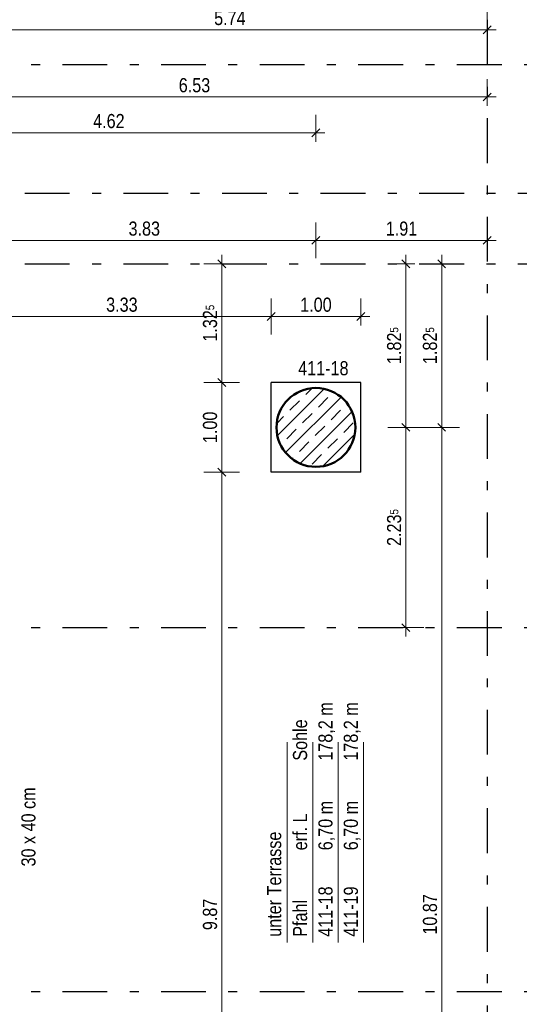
# Model space of a CAD drawing. Header units: millimetres. Extents: x -50 to 85, y 0 to 206.
# Tile 111 of 152: x 48.39 to 54.06, y 27.53 to 38.51. Entities that reach past the tile are written whole.
import ezdxf

# ---------------------------------------------------------------- set-up
doc = ezdxf.new("R2010")
doc.units = ezdxf.units.MM
doc.linetypes.add('DASHDOTX2', pattern=[2, 1, -0.5, 0, -0.5])
doc.layers.add('Achsen', color=7, linetype='Continuous', lineweight=20)
doc.layers.add('Schraffuren', color=7, linetype='Continuous', lineweight=20)
doc.styles.add('Arial Narrow', font='ARIALN.TTF')
doc.dimstyles.new('Arch_Strakon_dimstyle', dxfattribs={"dimtxt": 15.75, "dimasz": 1, "dimexe": 1.25, "dimexo": 0.0625, "dimgap": 1, "dimtad": 0, "dimdec": 5, "dimzin": 12, "dimdsep": 46, "dimtxsty": 'Arial Narrow', "dimblk": 'Arrowhead_Tick', "dimsah": 1, "dimcen": 0, "dimse1": 1, "dimse2": 1, "dimclrd": 6, "dimclrt": 2, "dimazin": 0, "dimtfac": 1, "dimtdec": 4, "dimtmove": 0, "dimatfit": 3, "dimldrblk": 'NONE', "dimfxl": 1, "dimtvp": 1, "dimtolj": 1, "dimtzin": 0, "dimlwd": 13, "dimarcsym": 2})

# ---------------------------------------------------------------- blocks, each defined once
blk = doc.blocks.new('Arrowhead_Tick')
at = {"color": 0, "linetype": 'Continuous', "lineweight": -2}
for p, q in [((0, 20), (0, -10)), ((-1, 0), (0, 0)), ((10, 0), (0, 0))]:
    blk.add_line(p, q, dxfattribs=at)
at = {"color": 2, "linetype": 'Continuous', "lineweight": 35}
blk.add_line((4.4, 4.4), (-4.4, -4.4), dxfattribs=at)
blk = doc.blocks.new('*D180')
at = {"layer": 'Achsen', "color": 6, "linetype": 'Continuous', "lineweight": 13}
blk.add_line((47.877, 38.4), (53.597, 38.4), dxfattribs=at)
at = {"layer": 'Defpoints', "color": 0}
for p in [(47.867, 38.512), (53.607, 38.512), (53.607, 38.4)]:
    blk.add_point(p, dxfattribs=at)
at = {"layer": 'Achsen', "color": 6, "lineweight": 13, "xscale": 0.01, "yscale": 0.01, "zscale": 0.01}
blk.add_blockref('Arrowhead_Tick', (53.607, 38.4), dxfattribs=at)
at = {"layer": 'Achsen', "color": 6, "lineweight": 13, "xscale": 0.01, "yscale": 0.01, "zscale": 0.01, "rotation": 180}
blk.add_blockref('Arrowhead_Tick', (47.867, 38.4), dxfattribs=at)
at = {"layer": 'Achsen', "color": 2, "lineweight": 35, "insert": (50.737, 38.53), "char_height": 0.1575, "attachment_point": 5, "style": 'Arial Narrow'}
blk.add_mtext('\\A1;5.74', dxfattribs=at)
blk = doc.blocks.new('_None')
blk = doc.blocks.new('*D182')
at = {"color": 6, "linetype": 'Continuous', "lineweight": 13}
blk.add_line((51.207, 35.2), (52.187, 35.2), dxfattribs=at)
at = {"layer": 'Defpoints', "color": 0}
for p in [(52.197, 35.2), (51.197, 34.463), (52.197, 34.463)]:
    blk.add_point(p, dxfattribs=at)
at = {"color": 6, "lineweight": 13, "xscale": 0.01, "yscale": 0.01, "zscale": 0.01}
blk.add_blockref('Arrowhead_Tick', (52.197, 35.2), dxfattribs=at)
at = {"color": 6, "lineweight": 13, "xscale": 0.01, "yscale": 0.01, "zscale": 0.01, "rotation": 180}
blk.add_blockref('Arrowhead_Tick', (51.197, 35.2), dxfattribs=at)
at = {"color": 2, "lineweight": 35, "insert": (51.697, 35.331), "char_height": 0.1575, "attachment_point": 5, "style": 'Arial Narrow'}
blk.add_mtext('\\A1;1.00', dxfattribs=at)
blk = doc.blocks.new('*D183')
at = {"color": 6, "linetype": 'Continuous', "lineweight": 13}
blk.add_line((47.877, 35.2), (51.187, 35.2), dxfattribs=at)
at = {"layer": 'Defpoints', "color": 0}
for p in [(47.867, 35.788), (51.197, 35.2), (51.197, 34.463)]:
    blk.add_point(p, dxfattribs=at)
at = {"color": 6, "lineweight": 13, "xscale": 0.01, "yscale": 0.01, "zscale": 0.01}
blk.add_blockref('Arrowhead_Tick', (51.197, 35.2), dxfattribs=at)
at = {"color": 6, "lineweight": 13, "xscale": 0.01, "yscale": 0.01, "zscale": 0.01, "rotation": 180}
blk.add_blockref('Arrowhead_Tick', (47.867, 35.2), dxfattribs=at)
at = {"color": 2, "lineweight": 35, "insert": (49.532, 35.331), "char_height": 0.1575, "attachment_point": 5, "style": 'Arial Narrow'}
blk.add_mtext('\\A1;3.33', dxfattribs=at)
blk = doc.blocks.new('*D185')
at = {"color": 6, "linetype": 'Continuous', "lineweight": 13}
blk.add_line((50.646, 23.603), (50.646, 33.453), dxfattribs=at)
at = {"layer": 'Defpoints', "color": 0}
for p in [(50.646, 33.463), (52.197, 33.463), (52.197, 23.593)]:
    blk.add_point(p, dxfattribs=at)
at = {"color": 6, "lineweight": 13, "xscale": 0.01, "yscale": 0.01, "zscale": 0.01}
for p, rotation in [((50.646, 33.463), 90), ((50.646, 23.593), 270)]:
    blk.add_blockref('Arrowhead_Tick', p, dxfattribs=dict(at, rotation=rotation))
at = {"color": 2, "lineweight": 35, "insert": (50.516, 28.528), "char_height": 0.1575, "attachment_point": 5, "rotation": 90, "style": 'Arial Narrow'}
blk.add_mtext('\\A1;9.87', dxfattribs=at)
blk = doc.blocks.new('*D186')
at = {"color": 6, "linetype": 'Continuous', "lineweight": 13}
blk.add_line((50.646, 33.473), (50.646, 34.453), dxfattribs=at)
at = {"layer": 'Defpoints', "color": 0}
for p in [(50.646, 34.463), (52.197, 34.463), (52.197, 33.463)]:
    blk.add_point(p, dxfattribs=at)
at = {"color": 6, "lineweight": 13, "xscale": 0.01, "yscale": 0.01, "zscale": 0.01}
for p, rotation in [((50.646, 34.463), 90), ((50.646, 33.463), 270)]:
    blk.add_blockref('Arrowhead_Tick', p, dxfattribs=dict(at, rotation=rotation))
at = {"color": 2, "lineweight": 35, "insert": (50.516, 33.963), "char_height": 0.1575, "attachment_point": 5, "rotation": 90, "style": 'Arial Narrow'}
blk.add_mtext('\\A1;1.00', dxfattribs=at)
blk = doc.blocks.new('*D187')
at = {"color": 6, "linetype": 'Continuous', "lineweight": 13}
blk.add_line((50.646, 34.473), (50.646, 35.778), dxfattribs=at)
at = {"layer": 'Defpoints', "color": 0}
for p in [(50.646, 35.788), (54.048, 35.788), (52.197, 34.463)]:
    blk.add_point(p, dxfattribs=at)
at = {"color": 6, "lineweight": 13, "xscale": 0.01, "yscale": 0.01, "zscale": 0.01}
for p, rotation in [((50.646, 35.788), 90), ((50.646, 34.463), 270)]:
    blk.add_blockref('Arrowhead_Tick', p, dxfattribs=dict(at, rotation=rotation))
at = {"color": 2, "lineweight": 35, "insert": (50.516, 35.125), "char_height": 0.1575, "attachment_point": 5, "rotation": 90, "style": 'Arial Narrow'}
blk.add_mtext('\\A1;1.32{\\A1;\\H.6x;\\S5;}', dxfattribs=at)
blk = doc.blocks.new('*D191')
at = {"color": 6, "linetype": 'Continuous', "lineweight": 13}
blk.add_line((47.877, 24.713), (51.187, 24.713), dxfattribs=at)
at = {"layer": 'Defpoints', "color": 0}
for p in [(47.867, 38.512), (51.197, 24.713), (51.197, 22.593)]:
    blk.add_point(p, dxfattribs=at)
at = {"color": 6, "lineweight": 13, "xscale": 0.01, "yscale": 0.01, "zscale": 0.01}
blk.add_blockref('Arrowhead_Tick', (51.197, 24.713), dxfattribs=at)
at = {"color": 6, "lineweight": 13, "xscale": 0.01, "yscale": 0.01, "zscale": 0.01, "rotation": 180}
blk.add_blockref('Arrowhead_Tick', (47.867, 24.713), dxfattribs=at)
at = {"color": 2, "lineweight": 35, "insert": (49.532, 24.843), "char_height": 0.1575, "attachment_point": 5, "style": 'Arial Narrow'}
blk.add_mtext('\\A1;3.33', dxfattribs=at)
blk = doc.blocks.new('*D372')
at = {"color": 6, "linetype": 'Continuous', "lineweight": 13}
blk.add_line((53.1, 23.103), (53.1, 33.953), dxfattribs=at)
at = {"layer": 'Defpoints', "color": 0}
for p in [(51.697, 33.963), (53.1, 33.963), (51.697, 23.093)]:
    blk.add_point(p, dxfattribs=at)
at = {"color": 6, "lineweight": 13, "xscale": 0.01, "yscale": 0.01, "zscale": 0.01}
for p, rotation in [((53.1, 33.963), 90), ((53.1, 23.093), 270)]:
    blk.add_blockref('Arrowhead_Tick', p, dxfattribs=dict(at, rotation=rotation))
at = {"color": 2, "lineweight": 35, "insert": (52.97, 28.528), "char_height": 0.1575, "attachment_point": 5, "rotation": 90, "style": 'Arial Narrow'}
blk.add_mtext('\\A1;10.87', dxfattribs=at)
blk = doc.blocks.new('*D373')
at = {"color": 6, "linetype": 'Continuous', "lineweight": 13}
blk.add_line((53.1, 33.973), (53.1, 35.778), dxfattribs=at)
at = {"layer": 'Defpoints', "color": 0}
for p in [(53.1, 35.788), (54.048, 35.788), (51.697, 33.963)]:
    blk.add_point(p, dxfattribs=at)
at = {"color": 6, "lineweight": 13, "xscale": 0.01, "yscale": 0.01, "zscale": 0.01}
for p, rotation in [((53.1, 35.788), 90), ((53.1, 33.963), 270)]:
    blk.add_blockref('Arrowhead_Tick', p, dxfattribs=dict(at, rotation=rotation))
at = {"color": 2, "lineweight": 35, "insert": (52.97, 34.875), "char_height": 0.1575, "attachment_point": 5, "rotation": 90, "style": 'Arial Narrow'}
blk.add_mtext('\\A1;1.82{\\A1;\\H.6x;\\S5;}', dxfattribs=at)
blk = doc.blocks.new('*D414')
at = {"color": 6, "linetype": 'Continuous', "lineweight": 13}
blk.add_line((47.087, 37.65), (53.597, 37.65), dxfattribs=at)
at = {"layer": 'Defpoints', "color": 0}
for p in [(47.077, 38.512), (53.607, 38.512), (53.607, 37.65)]:
    blk.add_point(p, dxfattribs=at)
at = {"color": 6, "lineweight": 13, "xscale": 0.01, "yscale": 0.01, "zscale": 0.01}
blk.add_blockref('Arrowhead_Tick', (53.607, 37.65), dxfattribs=at)
at = {"color": 6, "lineweight": 13, "xscale": 0.01, "yscale": 0.01, "zscale": 0.01, "rotation": 180}
blk.add_blockref('Arrowhead_Tick', (47.077, 37.65), dxfattribs=at)
at = {"color": 2, "lineweight": 35, "insert": (50.342, 37.78), "char_height": 0.1575, "attachment_point": 5, "style": 'Arial Narrow'}
blk.add_mtext('\\A1;6.53', dxfattribs=at)
blk = doc.blocks.new('*D415')
at = {"color": 6, "linetype": 'Continuous', "lineweight": 13}
blk.add_line((47.877, 36.05), (51.687, 36.05), dxfattribs=at)
at = {"layer": 'Defpoints', "color": 0}
for p in [(47.867, 38.512), (51.697, 36.05), (51.697, 33.963)]:
    blk.add_point(p, dxfattribs=at)
at = {"color": 6, "lineweight": 13, "xscale": 0.01, "yscale": 0.01, "zscale": 0.01, "rotation": 180}
blk.add_blockref('Arrowhead_Tick', (47.867, 36.05), dxfattribs=at)
at = {"color": 6, "lineweight": 13, "xscale": 0.01, "yscale": 0.01, "zscale": 0.01}
blk.add_blockref('Arrowhead_Tick', (51.697, 36.05), dxfattribs=at)
at = {"color": 2, "lineweight": 35, "insert": (49.782, 36.18), "char_height": 0.1575, "attachment_point": 5, "style": 'Arial Narrow'}
blk.add_mtext('\\A1;3.83', dxfattribs=at)
blk = doc.blocks.new('*D416')
at = {"color": 6, "linetype": 'Continuous', "lineweight": 13}
blk.add_line((51.707, 36.05), (53.597, 36.05), dxfattribs=at)
at = {"layer": 'Defpoints', "color": 0}
for p in [(53.607, 38.512), (53.607, 36.05), (51.697, 33.963)]:
    blk.add_point(p, dxfattribs=at)
at = {"color": 6, "lineweight": 13, "xscale": 0.01, "yscale": 0.01, "zscale": 0.01, "rotation": 180}
blk.add_blockref('Arrowhead_Tick', (51.697, 36.05), dxfattribs=at)
at = {"color": 6, "lineweight": 13, "xscale": 0.01, "yscale": 0.01, "zscale": 0.01}
blk.add_blockref('Arrowhead_Tick', (53.607, 36.05), dxfattribs=at)
at = {"color": 2, "lineweight": 35, "insert": (52.652, 36.18), "char_height": 0.1575, "attachment_point": 5, "style": 'Arial Narrow'}
blk.add_mtext('\\A1;1.91', dxfattribs=at)
blk = doc.blocks.new('*D417')
at = {"color": 6, "linetype": 'Continuous', "lineweight": 13}
blk.add_line((52.7, 33.973), (52.7, 35.778), dxfattribs=at)
at = {"layer": 'Defpoints', "color": 0}
for p in [(52.7, 35.788), (56.252, 35.788), (51.697, 33.963)]:
    blk.add_point(p, dxfattribs=at)
at = {"color": 6, "lineweight": 13, "xscale": 0.01, "yscale": 0.01, "zscale": 0.01}
for p, rotation in [((52.7, 35.788), 90), ((52.7, 33.963), 270)]:
    blk.add_blockref('Arrowhead_Tick', p, dxfattribs=dict(at, rotation=rotation))
at = {"color": 2, "lineweight": 35, "insert": (52.57, 34.875), "char_height": 0.1575, "attachment_point": 5, "rotation": 90, "style": 'Arial Narrow'}
blk.add_mtext('\\A1;1.82{\\A1;\\H.6x;\\S5;}', dxfattribs=at)
blk = doc.blocks.new('*D418')
at = {"color": 6, "linetype": 'Continuous', "lineweight": 13}
blk.add_line((52.7, 31.738), (52.7, 33.953), dxfattribs=at)
at = {"layer": 'Defpoints', "color": 0}
for p in [(51.697, 33.963), (52.7, 33.963), (54.048, 31.728)]:
    blk.add_point(p, dxfattribs=at)
at = {"color": 6, "lineweight": 13, "xscale": 0.01, "yscale": 0.01, "zscale": 0.01}
for p, rotation in [((52.7, 33.963), 90), ((52.7, 31.728), 270)]:
    blk.add_blockref('Arrowhead_Tick', p, dxfattribs=dict(at, rotation=rotation))
at = {"color": 2, "lineweight": 35, "insert": (52.57, 32.845), "char_height": 0.1575, "attachment_point": 5, "rotation": 90, "style": 'Arial Narrow'}
blk.add_mtext('\\A1;2.23{\\A1;\\H.6x;\\S5;}', dxfattribs=at)
blk = doc.blocks.new('*D477')
at = {"color": 6, "linetype": 'Continuous', "lineweight": 13}
blk.add_line((47.087, 37.25), (51.687, 37.25), dxfattribs=at)
at = {"layer": 'Defpoints', "color": 0}
for p in [(47.077, 38.512), (51.697, 37.25), (51.697, 33.963)]:
    blk.add_point(p, dxfattribs=at)
at = {"color": 6, "lineweight": 13, "xscale": 0.01, "yscale": 0.01, "zscale": 0.01}
blk.add_blockref('Arrowhead_Tick', (51.697, 37.25), dxfattribs=at)
at = {"color": 6, "lineweight": 13, "xscale": 0.01, "yscale": 0.01, "zscale": 0.01, "rotation": 180}
blk.add_blockref('Arrowhead_Tick', (47.077, 37.25), dxfattribs=at)
at = {"color": 2, "lineweight": 35, "insert": (49.387, 37.38), "char_height": 0.1575, "attachment_point": 5, "style": 'Arial Narrow'}
blk.add_mtext('\\A1;4.62', dxfattribs=at)

msp = doc.modelspace()

# ---------------------------------------------------------------- hatches: boundary and pattern name
at = {"layer": 'Schraffuren', "lineweight": 13}
h = msp.add_hatch(dxfattribs=at)
h.set_pattern_fill('bB', color=6, scale=0.01, angle=45, style=0, pattern_type=2)
h.set_pattern_definition([(45, (0, 0), (-0.14142136, 0.14142136), [0.15, -0.1]), (45, (-0.07071, 0.07071), (-0.14142136, 0.14142136), [])])
h.paths.add_polyline_path([(52.13688, 33.9627602), (52.13684, 33.9686926), (52.13672, 33.974624), (52.1365201, 33.9805532), (52.1362402, 33.9864792), (52.1358805, 33.9924008), (52.1354409, 33.9983171), (52.1349217, 34.0042269), (52.1343227, 34.0101292), (52.1336443, 34.0160229), (52.1328865, 34.0219068), (52.1320494, 34.02778), (52.1311332, 34.0336414), (52.130138, 34.03949), (52.1290641, 34.0453245), (52.1279116, 34.0511441), (52.1266808, 34.0569476), (52.1253718, 34.0627339), (52.1239849, 34.0685021), (52.1225204, 34.0742511), (52.1209785, 34.0799798), (52.1193595, 34.0856872), (52.1176637, 34.0913722), (52.1158914, 34.0970339), (52.1140429, 34.1026711), (52.1121186, 34.108283), (52.1101188, 34.1138683), (52.1080439, 34.1194262), (52.1058942, 34.1249556), (52.1036702, 34.1304555), (52.1013722, 34.135925), (52.0990007, 34.1413629), (52.0965561, 34.1467684), (52.0940388, 34.1521405), (52.0914493, 34.1574781), (52.0887881, 34.1627803), (52.0860556, 34.1680461), (52.0832524, 34.1732747), (52.080379, 34.1784649), (52.0774358, 34.1836159), (52.0744235, 34.1887268), (52.0713425, 34.1937967), (52.0681934, 34.1988245), (52.0649768, 34.2038094), (52.0616934, 34.2087504), (52.0583436, 34.2136468), (52.054928, 34.2184975), (52.0514474, 34.2233018), (52.0479024, 34.2280587), (52.0442935, 34.2327673), (52.0406215, 34.2374269), (52.0368869, 34.2420365), (52.0330906, 34.2465954), (52.0292331, 34.2511027), (52.0253153, 34.2555575), (52.0213377, 34.2599591), (52.0173011, 34.2643067), (52.0132063, 34.2685995), (52.0090539, 34.2728367), (52.0048449, 34.2770175), (52.0005798, 34.2811411), (51.9962595, 34.2852069), (51.9918848, 34.2892141), (51.9874565, 34.2931619), (51.9829753, 34.2970497), (51.9784421, 34.3008767), (51.9738578, 34.3046422), (51.9692231, 34.3083456), (51.9645388, 34.3119861), (51.959806, 34.3155632), (51.9550253, 34.3190761), (51.9501977, 34.3225242), (51.945324, 34.3259069), (51.9404052, 34.3292237), (51.9354421, 34.3324738), (51.9304356, 34.3356566), (51.9253867, 34.3387717), (51.9202962, 34.3418185), (51.9151652, 34.3447963), (51.9099944, 34.3477047), (51.9047849, 34.3505431), (51.8995376, 34.353311), (51.8942534, 34.3560079), (51.8889334, 34.3586333), (51.8835785, 34.3611867), (51.8781896, 34.3636677), (51.8727677, 34.3660758), (51.8673139, 34.3684106), (51.8618291, 34.3706717), (51.8563143, 34.3728586), (51.8507705, 34.3749709), (51.8451988, 34.3770084), (51.8396001, 34.3789705), (51.8339754, 34.3808569), (51.8283258, 34.3826673), (51.8226523, 34.3844014), (51.816956, 34.3860589), (51.8112378, 34.3876393), (51.8054989, 34.3891426), (51.7997401, 34.3905683), (51.7939627, 34.3919163), (51.7881677, 34.3931862), (51.782356, 34.3943779), (51.7765288, 34.3954911), (51.7706872, 34.3965257), (51.7648321, 34.3974814), (51.7589646, 34.3983581), (51.7530859, 34.3991555), (51.7471969, 34.3998737), (51.7412988, 34.4005124), (51.7353927, 34.4010715), (51.7294795, 34.4015509), (51.7235604, 34.4019505), (51.7176364, 34.4022704), (51.7117087, 34.4025103), (51.7057783, 34.4026702), (51.6998463, 34.4027502), (51.6939137, 34.4027502), (51.6879816, 34.4026702), (51.6820512, 34.4025103), (51.6761235, 34.4022704), (51.6701996, 34.4019505), (51.6642805, 34.4015509), (51.6583673, 34.4010715), (51.6524611, 34.4005124), (51.646563, 34.3998737), (51.6406741, 34.3991555), (51.6347953, 34.3983581), (51.6289279, 34.3974814), (51.6230728, 34.3965257), (51.6172311, 34.3954911), (51.6114039, 34.3943779), (51.6055923, 34.3931862), (51.5997972, 34.3919163), (51.5940198, 34.3905683), (51.5882611, 34.3891426), (51.5825221, 34.3876393), (51.576804, 34.3860589), (51.5711076, 34.3844014), (51.5654341, 34.3826673), (51.5597845, 34.3808569), (51.5541599, 34.3789705), (51.5485612, 34.3770084), (51.5429894, 34.3749709), (51.5374456, 34.3728586), (51.5319308, 34.3706717), (51.526446, 34.3684106), (51.5209922, 34.3660758), (51.5155704, 34.3636677), (51.5101815, 34.3611867), (51.5048265, 34.3586333), (51.4995065, 34.3560079), (51.4942224, 34.353311), (51.4889751, 34.3505431), (51.4837656, 34.3477047), (51.4785948, 34.3447963), (51.4734637, 34.3418185), (51.4683732, 34.3387717), (51.4633243, 34.3356566), (51.4583178, 34.3324738), (51.4533547, 34.3292237), (51.4484359, 34.3259069), (51.4435623, 34.3225242), (51.4387347, 34.3190761), (51.433954, 34.3155632), (51.4292211, 34.3119861), (51.4245369, 34.3083456), (51.4199022, 34.3046422), (51.4153178, 34.3008767), (51.4107846, 34.2970497), (51.4063035, 34.2931619), (51.4018751, 34.2892141), (51.3975004, 34.2852069), (51.3931802, 34.2811411), (51.3889151, 34.2770175), (51.384706, 34.2728367), (51.3805537, 34.2685995), (51.3764589, 34.2643067), (51.3724223, 34.2599591), (51.3684447, 34.2555575), (51.3645268, 34.2511027), (51.3606694, 34.2465954), (51.356873, 34.2420365), (51.3531385, 34.2374269), (51.3494665, 34.2327673), (51.3458576, 34.2280587), (51.3423125, 34.2233018), (51.3388319, 34.2184975), (51.3354164, 34.2136468), (51.3320666, 34.2087504), (51.3287831, 34.2038094), (51.3255665, 34.1988245), (51.3224175, 34.1937967), (51.3193365, 34.1887268), (51.3163241, 34.1836159), (51.313381, 34.1784649), (51.3105075, 34.1732747), (51.3077043, 34.1680461), (51.3049719, 34.1627803), (51.3023106, 34.1574781), (51.2997212, 34.1521405), (51.2972039, 34.1467684), (51.2947593, 34.1413629), (51.2923877, 34.135925), (51.2900898, 34.1304555), (51.2878657, 34.1249556), (51.2857161, 34.1194262), (51.2836411, 34.1138683), (51.2816413, 34.108283), (51.279717, 34.1026711), (51.2778685, 34.0970339), (51.2760962, 34.0913722), (51.2744004, 34.0856872), (51.2727814, 34.0799798), (51.2712395, 34.0742511), (51.269775, 34.0685021), (51.2683881, 34.0627339), (51.2670792, 34.0569476), (51.2658483, 34.0511441), (51.2646958, 34.0453245), (51.2636219, 34.03949), (51.2626268, 34.0336414), (51.2617106, 34.02778), (51.2608735, 34.0219068), (51.2601156, 34.0160229), (51.2594372, 34.0101292), (51.2588383, 34.0042269), (51.258319, 33.9983171), (51.2578795, 33.9924008), (51.2575197, 33.9864792), (51.2572399, 33.9805532), (51.2570399, 33.974624), (51.25692, 33.9686926), (51.25688, 33.9627602), (51.25692, 33.9568278), (51.2570399, 33.9508964), (51.2572399, 33.9449672), (51.2575197, 33.9390412), (51.2578795, 33.9331196), (51.258319, 33.9272033), (51.2588383, 33.9212935), (51.2594372, 33.9153912), (51.2601156, 33.9094976), (51.2608735, 33.9036136), (51.2617106, 33.8977404), (51.2626268, 33.891879), (51.2636219, 33.8860304), (51.2646958, 33.8801959), (51.2658483, 33.8743763), (51.2670792, 33.8685728), (51.2683881, 33.8627865), (51.269775, 33.8570183), (51.2712395, 33.8512693), (51.2727814, 33.8455406), (51.2744004, 33.8398332), (51.2760962, 33.8341482), (51.2778685, 33.8284865), (51.279717, 33.8228493), (51.2816413, 33.8172374), (51.2836411, 33.8116521), (51.2857161, 33.8060942), (51.2878657, 33.8005648), (51.2900898, 33.7950649), (51.2923877, 33.7895954), (51.2947593, 33.7841575), (51.2972039, 33.778752), (51.2997212, 33.7733799), (51.3023106, 33.7680423), (51.3049719, 33.7627401), (51.3077043, 33.7574743), (51.3105075, 33.7522458), (51.313381, 33.7470555), (51.3163241, 33.7419045), (51.3193365, 33.7367936), (51.3224175, 33.7317238), (51.3255665, 33.7266959), (51.3287831, 33.7217111), (51.3320666, 33.71677), (51.3354164, 33.7118736), (51.3388319, 33.7070229), (51.3423125, 33.7022186), (51.3458576, 33.6974617), (51.3494665, 33.6927531), (51.3531385, 33.6880935), (51.356873, 33.6834839), (51.3606694, 33.678925), (51.3645268, 33.6744177), (51.3684447, 33.6699629), (51.3724223, 33.6655613), (51.3764589, 33.6612137), (51.3805537, 33.6569209), (51.384706, 33.6526837), (51.3889151, 33.6485029), (51.3931802, 33.6443793), (51.3975004, 33.6403135), (51.4018751, 33.6363063), (51.4063035, 33.6323585), (51.4107846, 33.6284707), (51.4153178, 33.6246437), (51.4199022, 33.6208782), (51.4245369, 33.6171748), (51.4292211, 33.6135343), (51.433954, 33.6099573), (51.4387347, 33.6064443), (51.4435623, 33.6029962), (51.4484359, 33.5996135), (51.4533547, 33.5962967), (51.4583178, 33.5930467), (51.4633243, 33.5898638), (51.4683732, 33.5867487), (51.4734637, 33.5837019), (51.4785948, 33.5807241), (51.4837656, 33.5778157), (51.4889751, 33.5749773), (51.4942224, 33.5722094), (51.4995065, 33.5695125), (51.5048265, 33.5668871), (51.5101815, 33.5643337), (51.5155704, 33.5618527), (51.5209922, 33.5594446), (51.526446, 33.5571098), (51.5319308, 33.5548487), (51.5374456, 33.5526618), (51.5429894, 33.5505495), (51.5485612, 33.5485121), (51.5541599, 33.54655), (51.5597845, 33.5446635), (51.5654341, 33.5428531), (51.5711076, 33.541119), (51.576804, 33.5394616), (51.5825221, 33.5378811), (51.5882611, 33.5363778), (51.5940198, 33.5349521), (51.5997972, 33.5336041), (51.6055923, 33.5323342), (51.6114039, 33.5311425), (51.6172311, 33.5300293), (51.6230728, 33.5289947), (51.6289279, 33.528039), (51.6347953, 33.5271623), (51.6406741, 33.5263649), (51.646563, 33.5256467), (51.6524611, 33.525008), (51.6583673, 33.5244489), (51.6642805, 33.5239695), (51.6701996, 33.5235699), (51.6761235, 33.5232501), (51.6820512, 33.5230102), (51.6879816, 33.5228502), (51.6939137, 33.5227702), (51.6998463, 33.5227702), (51.7057783, 33.5228502), (51.7117087, 33.5230102), (51.7176364, 33.5232501), (51.7235604, 33.5235699), (51.7294795, 33.5239695), (51.7353927, 33.5244489), (51.7412988, 33.525008), (51.7471969, 33.5256467), (51.7530859, 33.5263649), (51.7589646, 33.5271623), (51.7648321, 33.528039), (51.7706872, 33.5289947), (51.7765288, 33.5300293), (51.782356, 33.5311425), (51.7881677, 33.5323342), (51.7939627, 33.5336041), (51.7997401, 33.5349521), (51.8054989, 33.5363778), (51.8112378, 33.5378811), (51.816956, 33.5394616), (51.8226523, 33.541119), (51.8283258, 33.5428531), (51.8339754, 33.5446635), (51.8396001, 33.54655), (51.8451988, 33.5485121), (51.8507705, 33.5505495), (51.8563143, 33.5526618), (51.8618291, 33.5548487), (51.8673139, 33.5571098), (51.8727677, 33.5594446), (51.8781896, 33.5618527), (51.8835785, 33.5643337), (51.8889334, 33.5668871), (51.8942534, 33.5695125), (51.8995376, 33.5722094), (51.9047849, 33.5749773), (51.9099944, 33.5778157), (51.9151652, 33.5807241), (51.9202962, 33.5837019), (51.9253867, 33.5867487), (51.9304356, 33.5898638), (51.9354421, 33.5930467), (51.9404052, 33.5962967), (51.945324, 33.5996135), (51.9501977, 33.6029962), (51.9550253, 33.6064443), (51.959806, 33.6099573), (51.9645388, 33.6135343), (51.9692231, 33.6171748), (51.9738578, 33.6208782), (51.9784421, 33.6246437), (51.9829753, 33.6284707), (51.9874565, 33.6323585), (51.9918848, 33.6363063), (51.9962595, 33.6403135), (52.0005798, 33.6443793), (52.0048449, 33.6485029), (52.0090539, 33.6526837), (52.0132063, 33.6569209), (52.0173011, 33.6612137), (52.0213377, 33.6655613), (52.0253153, 33.6699629), (52.0292331, 33.6744177), (52.0330906, 33.678925), (52.0368869, 33.6834839), (52.0406215, 33.6880935), (52.0442935, 33.6927531), (52.0479024, 33.6974617), (52.0514474, 33.7022186), (52.054928, 33.7070229), (52.0583436, 33.7118736), (52.0616934, 33.71677), (52.0649768, 33.7217111), (52.0681934, 33.7266959), (52.0713425, 33.7317238), (52.0744235, 33.7367936), (52.0774358, 33.7419045), (52.080379, 33.7470555), (52.0832524, 33.7522458), (52.0860556, 33.7574743), (52.0887881, 33.7627401), (52.0914493, 33.7680423), (52.0940388, 33.7733799), (52.0965561, 33.778752), (52.0990007, 33.7841575), (52.1013722, 33.7895954), (52.1036702, 33.7950649), (52.1058942, 33.8005648), (52.1080439, 33.8060942), (52.1101188, 33.8116521), (52.1121186, 33.8172374), (52.1140429, 33.8228493), (52.1158914, 33.8284865), (52.1176637, 33.8341482), (52.1193595, 33.8398332), (52.1209785, 33.8455406), (52.1225204, 33.8512693), (52.1239849, 33.8570183), (52.1253718, 33.8627865), (52.1266808, 33.8685728), (52.1279116, 33.8743763), (52.1290641, 33.8801959), (52.130138, 33.8860304), (52.1311332, 33.891879), (52.1320494, 33.8977404), (52.1328865, 33.9036136), (52.1336443, 33.9094976), (52.1343227, 33.9153912), (52.1349217, 33.9212935), (52.1354409, 33.9272033), (52.1358805, 33.9331196), (52.1362402, 33.9390412), (52.1365201, 33.9449672), (52.13672, 33.9508964), (52.13684, 33.9568278)])

# ---------------------------------------------------------------- linework, layer by layer
at = {"color": 3, "linetype": 'Continuous', "lineweight": 25}
for p, q in [((52.1965329, 34.4627602), (51.1965329, 34.4627602)), ((51.1965329, 33.4627602), (51.1965329, 34.4627602)), ((52.1965329, 33.4627602), (52.1965329, 34.4627602)), ((52.1965329, 33.4627602), (51.1965329, 33.4627602))]:
    msp.add_line(p, q, dxfattribs=at)
at = {"color": 4, "linetype": 'Continuous', "lineweight": 50}
msp.add_circle((51.69688, 33.9627602), 0.44, dxfattribs=at)
at = {"layer": 'Achsen', "color": 3, "linetype": 'DASHDOTX2', "lineweight": 25, "ltscale": 0.5}
for p, q in [((53.6065329, 38.5121345), (53.6065329, 22.3189976)), ((3.7695329, 38.012962), (54.0482401, 38.012962)), ((2.2492023, 36.577962), (54.0482401, 36.577962)), ((2.2492023, 35.787962), (54.0482401, 35.787962)), ((3.7695329, 31.727962), (54.0482401, 31.727962)), ((3.7695329, 27.667962), (54.0482401, 27.667962))]:
    msp.add_line(p, q, dxfattribs=at)
at = {"layer": 'Schraffuren', "color": 9, "linetype": 'Continuous', "lineweight": 0}
for p, q in [((51.3778203, 28.2158022), (51.3778203, 30.4491522)), ((51.6613203, 28.2158022), (51.6613203, 30.4491522)), ((51.9448203, 28.2158022), (51.9448203, 30.4491522)), ((52.2283203, 28.2158022), (52.2283203, 30.4491522))]:
    msp.add_line(p, q, dxfattribs=at)

# ---------------------------------------------------------------- texts
at = {"layer": 'Schraffuren', "color": 2, "lineweight": 35, "style": 'Arial Narrow'}
msp.add_text('411-18', height=0.1575, dxfattribs=at).set_placement((51.498907, 34.5444922))
for s, p in [('178,2 m', (51.8818203, 30.2435522)), ('178,2 m', (52.1653203, 30.2435522)), ('Sohle', (51.5983203, 30.2435522)), ('30 x 40 cm', (48.568288, 29.0630178)), ('6,70 m', (51.8818203, 29.2435522)), ('6,70 m', (52.1653203, 29.2435522)), ('unter Terrasse', (51.3092286, 28.2788022)), ('erf. L', (51.5983203, 29.2435522)), ('411-18', (51.8818203, 28.2788022)), ('411-19', (52.1653203, 28.2788022)), ('Pfahl', (51.5983203, 28.2788022))]:
    msp.add_text(s, height=0.1575, rotation=90, dxfattribs=at).set_placement(p)

# ---------------------------------------------------------------- dimensions: what is measured, and where the dimension line sits
at = {"lineweight": 35}
for base, p1, p2, text, picture, middle in [((53.6065329, 37.65), (47.0765329, 38.5121345), (53.6065329, 38.5121345), '6.53', '*D414', (50.3415329, 37.65)), ((51.69688, 37.25), (47.0765329, 38.5121345), (51.69688, 33.9627602), '4.62', '*D477', (49.3867064, 37.25)), ((51.1965329, 24.7129577), (47.8665329, 38.5121345), (51.1965329, 22.5929444), '3.33', '*D191', (49.5315329, 24.7129577)), ((51.69688, 36.05), (47.8665329, 38.5121345), (51.69688, 33.9627602), '3.83', '*D415', (49.7817064, 36.05)), ((53.6065329, 36.05), (51.69688, 33.9627602), (53.6065329, 38.5121345), '1.91', '*D416', (52.6517064, 36.05)), ((51.1965329, 35.200406), (47.8665329, 35.787962), (51.1965329, 34.4627602), '3.33', '*D183', (49.5315329, 35.200406)), ((52.1965329, 35.200406), (51.1965329, 34.4627602), (52.1965329, 34.4627602), '1.00', '*D182', (51.6965329, 35.200406))]:
    dim = msp.add_linear_dim(base=base, p1=p1, p2=p2, text=text, dimstyle='Arch_Strakon_dimstyle', override={"dimscale": 0.01, "dimtxt": 15.75, "dimasz": 1, "dimgap": 5, "dimtad": 1, "dimjust": 0, "dimtih": 0, "dimtoh": 0, "dimdec": 5, "dimdsep": 46, "dimtxsty": 'Arial Narrow', "dimclrd": 6, "dimclrt": 2, "dimtix": 1, "dimtofl": 255, "dimtmove": 0, "dimatfit": 2, "dimfxl": 0, "dimfxlon": 0, "dimtvp": 31.746032, "dimlwd": 13}, dxfattribs=at)
    dim.commit()
    dim.dimension.update_dxf_attribs({"geometry": picture, "text_midpoint": middle, "dimtype": 160})
for base, p1, p2, text, picture, middle in [((50.6462914, 35.787962), (52.1965329, 34.4627602), (54.0482401, 35.787962), '1.32{\\A1;\\H.6x;\\S5;}', '*D187', (50.6462914, 35.1253611)), ((53.1, 35.787962), (51.69688, 33.9627602), (54.0482401, 35.787962), '1.82{\\A1;\\H.6x;\\S5;}', '*D373', (53.1, 34.8753611)), ((52.7, 35.787962), (51.69688, 33.9627602), (56.252151, 35.787962), '1.82{\\A1;\\H.6x;\\S5;}', '*D417', (52.7, 34.8753611)), ((50.6462914, 34.4627602), (52.1965329, 33.4627602), (52.1965329, 34.4627602), '1.00', '*D186', (50.6462914, 33.9627602)), ((53.1, 33.9627602), (51.69688, 23.0929444), (51.69688, 33.9627602), '10.87', '*D372', (53.1, 28.5278523)), ((52.7, 33.9627602), (54.0482401, 31.727962), (51.69688, 33.9627602), '2.23{\\A1;\\H.6x;\\S5;}', '*D418', (52.7, 32.8453611)), ((50.6462914, 33.4627602), (52.1965329, 23.5929444), (52.1965329, 33.4627602), '9.87', '*D185', (50.6462914, 28.5278523))]:
    dim = msp.add_linear_dim(base=base, p1=p1, p2=p2, angle=90, text=text, dimstyle='Arch_Strakon_dimstyle', override={"dimscale": 0.01, "dimtxt": 15.75, "dimasz": 1, "dimgap": 5, "dimtad": 1, "dimjust": 0, "dimtih": 0, "dimtoh": 0, "dimdec": 5, "dimdsep": 46, "dimtxsty": 'Arial Narrow', "dimclrd": 6, "dimclrt": 2, "dimtix": 1, "dimtofl": 255, "dimtmove": 0, "dimatfit": 2, "dimfxl": 0, "dimfxlon": 0, "dimtvp": 31.746032, "dimlwd": 13}, dxfattribs=at)
    dim.commit()
    dim.dimension.update_dxf_attribs({"geometry": picture, "text_midpoint": middle, "dimtype": 160})
at = {"layer": 'Achsen', "lineweight": 35}
dim = msp.add_linear_dim(base=(53.6065329, 38.400406), p1=(47.8665329, 38.5121345), p2=(53.6065329, 38.5121345), text='5.74', dimstyle='Arch_Strakon_dimstyle', override={"dimscale": 0.01, "dimtxt": 15.75, "dimasz": 1, "dimgap": 5, "dimtad": 1, "dimjust": 0, "dimtih": 0, "dimtoh": 0, "dimdec": 5, "dimdsep": 46, "dimtxsty": 'Arial Narrow', "dimclrd": 6, "dimclrt": 2, "dimtix": 1, "dimtofl": 255, "dimtmove": 0, "dimatfit": 2, "dimfxl": 0, "dimfxlon": 0, "dimtvp": 31.746032, "dimlwd": 13}, dxfattribs=at)
dim.commit()
dim.dimension.update_dxf_attribs({"geometry": '*D180', "text_midpoint": (50.7365329, 38.400406), "dimtype": 160})

doc.saveas('drawing.dxf')
